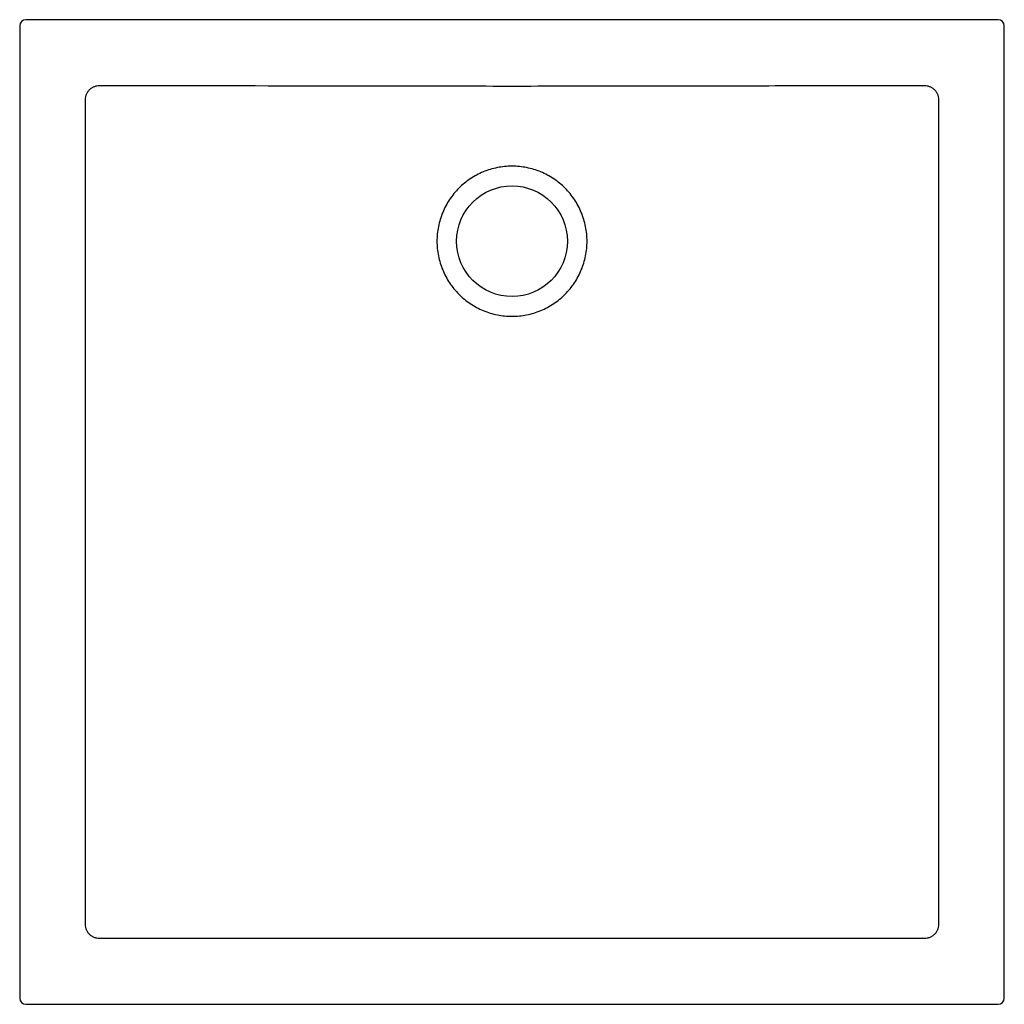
# Model space of a CAD drawing. Header units: millimetres. Extents: x 5843.049 to 5843.849, y 2326.73 to 2327.53.
import ezdxf

# ---------------------------------------------------------------- set-up
doc = ezdxf.new("R2010")
doc.units = ezdxf.units.MM
doc.layers.add('SANINDUSA', color=3, linetype='Continuous')

msp = doc.modelspace()

# ---------------------------------------------------------------- linework, layer by layer
at = {"layer": 'SANINDUSA'}
for p, q in [((5843.84353, 2327.53041), (5843.05352, 2327.53041)), ((5843.04853, 2327.52542), (5843.04853, 2326.7354)), ((5843.84853, 2326.7354), (5843.84853, 2327.52542)), ((5843.1019, 2327.46433), (5843.1019, 2327.46545)), ((5843.79515, 2327.46545), (5843.79515, 2327.46433)), ((5843.10191, 2326.7954), (5843.10191, 2326.79662)), ((5843.79514, 2326.79662), (5843.79514, 2326.7954)), ((5843.11478, 2326.78382), (5843.11353, 2326.78382)), ((5843.05352, 2326.73041), (5843.84353, 2326.73041))]:
    msp.add_line(p, q, dxfattribs=at)
at = {"layer": 'SANINDUSA', "flags": 128}
msp.add_lwpolyline([(5843.78227, 2326.78382), (5843.76824, 2326.78382), (5843.7121, 2326.78382), (5843.48755, 2326.78384), (5843.30117, 2326.78383), (5843.11478, 2326.78382)], dxfattribs=at)
at = {"layer": 'SANINDUSA'}
msp.add_circle((5843.44853, 2327.35041), 0.045, dxfattribs=at)
for centre, major_axis in [((5843.05353, 2327.5254), (-0.00355, 0.00355)), ((5843.84352, 2327.5254), (0.00355, 0.00355)), ((5843.05353, 2326.73542), (-0.00355, -0.00355)), ((5843.84352, 2326.73542), (0.00355, -0.00355))]:
    msp.add_ellipse(centre, major_axis=major_axis, ratio=0.997265, start_param=5.499157, end_param=7.067214, dxfattribs=at)
for points, knots in [([(5843.1019, 2327.46545), (5843.10191, 2327.46621), (5843.10199, 2327.46696), (5843.10222, 2327.46806), (5843.10232, 2327.46843), (5843.10254, 2327.46915), (5843.10268, 2327.46951), (5843.10312, 2327.47055), (5843.10348, 2327.47121), (5843.10411, 2327.47215), (5843.10434, 2327.47245), (5843.10483, 2327.47303), (5843.10508, 2327.47331), (5843.10589, 2327.4741), (5843.10647, 2327.47458), (5843.10742, 2327.47521), (5843.10775, 2327.4754), (5843.10841, 2327.47575), (5843.1091, 2327.47607), (5843.1098, 2327.47632), (5843.11053, 2327.47654), (5843.1109, 2327.47663), (5843.11201, 2327.47685), (5843.11277, 2327.47693), (5843.11353, 2327.47693)], [0, 0, 0, 0, 0.125, 0.125, 0.1875, 0.1875, 0.25, 0.25, 0.375, 0.375, 0.4375, 0.4375, 0.5, 0.5, 0.625, 0.625, 0.6875, 0.6875, 0.75, 0.8125, 0.8125, 0.875, 0.875, 1, 1, 1, 1]), ([(5843.11478, 2327.47693), (5843.1704, 2327.47688), (5843.22603, 2327.47683), (5843.30947, 2327.47672), (5843.33728, 2327.47667), (5843.3929, 2327.47658), (5843.42071, 2327.47653), (5843.46243, 2327.47653), (5843.47634, 2327.47654), (5843.50415, 2327.47658), (5843.51806, 2327.4766), (5843.55977, 2327.47667), (5843.58759, 2327.47672), (5843.64321, 2327.47679), (5843.67102, 2327.47682), (5843.72665, 2327.47688), (5843.75446, 2327.4769), (5843.78227, 2327.47693)], [0, 0, 0, 0, 0.25, 0.25, 0.375, 0.375, 0.5, 0.5, 0.5625, 0.5625, 0.625, 0.625, 0.75, 0.75, 0.875, 0.875, 1, 1, 1, 1]), ([(5843.78352, 2327.47693), (5843.78428, 2327.47693), (5843.78503, 2327.47686), (5843.78614, 2327.47664), (5843.78651, 2327.47655), (5843.78724, 2327.47633), (5843.7876, 2327.4762), (5843.78864, 2327.47577), (5843.78931, 2327.47542), (5843.79025, 2327.4748), (5843.79056, 2327.47457), (5843.79115, 2327.4741), (5843.79143, 2327.47384), (5843.79223, 2327.47305), (5843.79271, 2327.47248), (5843.79357, 2327.47122), (5843.79393, 2327.47055), (5843.79437, 2327.46952), (5843.7945, 2327.46917), (5843.79473, 2327.46844), (5843.79483, 2327.46807), (5843.79506, 2327.46696), (5843.79514, 2327.46621), (5843.79515, 2327.46545)], [0, 0, 0, 0, 0.125, 0.125, 0.1875, 0.1875, 0.25, 0.25, 0.375, 0.375, 0.4375, 0.4375, 0.5, 0.5, 0.625, 0.625, 0.75, 0.75, 0.8125, 0.8125, 0.875, 0.875, 1, 1, 1, 1]), ([(5843.10204, 2327.35041), (5843.10204, 2327.35574), (5843.10203, 2327.38241), (5843.10193, 2327.42039), (5843.10191, 2327.45303), (5843.1019, 2327.46433)], [0, 0, 0, 0, 0.140438, 0.702198, 1, 1, 1, 1]), ([(5843.79515, 2327.46433), (5843.79515, 2327.45934), (5843.79515, 2327.43439), (5843.79503, 2327.39642), (5843.79502, 2327.36343), (5843.79501, 2327.35041)], [0, 0, 0, 0, 0.1314118, 0.6570646, 1, 1, 1, 1]), ([(5843.44853, 2327.41137), (5843.45052, 2327.41137), (5843.45451, 2327.41118), (5843.46044, 2327.4103), (5843.46625, 2327.40884), (5843.47189, 2327.40682), (5843.47731, 2327.40426), (5843.48245, 2327.40118), (5843.48726, 2327.39761), (5843.4917, 2327.39359), (5843.49573, 2327.38915), (5843.4993, 2327.38434), (5843.50238, 2327.3792), (5843.50494, 2327.37378), (5843.50696, 2327.36814), (5843.50841, 2327.36232), (5843.50929, 2327.3564), (5843.50959, 2327.35041), (5843.50929, 2327.34443), (5843.50841, 2327.3385), (5843.50696, 2327.33269), (5843.50494, 2327.32704), (5843.50238, 2327.32163), (5843.4993, 2327.31649), (5843.49573, 2327.31167), (5843.4917, 2327.30723), (5843.48726, 2327.30321), (5843.48245, 2327.29964), (5843.47731, 2327.29656), (5843.47189, 2327.294), (5843.46625, 2327.29198), (5843.46044, 2327.29052), (5843.45451, 2327.28964), (5843.44853, 2327.28935), (5843.44254, 2327.28964), (5843.43661, 2327.29052), (5843.4308, 2327.29198), (5843.42516, 2327.294), (5843.41974, 2327.29656), (5843.4146, 2327.29964), (5843.40979, 2327.30321), (5843.40535, 2327.30723), (5843.40132, 2327.31167), (5843.39775, 2327.31649), (5843.39467, 2327.32163), (5843.39211, 2327.32704), (5843.39009, 2327.33269), (5843.38864, 2327.3385), (5843.38776, 2327.34443), (5843.38746, 2327.35041), (5843.38776, 2327.3564), (5843.38864, 2327.36232), (5843.39009, 2327.36814), (5843.39211, 2327.37378), (5843.39467, 2327.3792), (5843.39775, 2327.38434), (5843.40132, 2327.38915), (5843.40535, 2327.39359), (5843.40979, 2327.39761), (5843.4146, 2327.40118), (5843.41974, 2327.40426), (5843.42516, 2327.40682), (5843.4308, 2327.40884), (5843.43661, 2327.4103), (5843.44254, 2327.41118), (5843.44653, 2327.41137), (5843.44853, 2327.41137)], [0, 0, 0, 0, 0.015625, 0.03125, 0.046875, 0.0625, 0.078125, 0.09375, 0.109375, 0.125, 0.140625, 0.15625, 0.171875, 0.1875, 0.203125, 0.21875, 0.234375, 0.25, 0.265625, 0.28125, 0.296875, 0.3125, 0.328125, 0.34375, 0.359375, 0.375, 0.390625, 0.40625, 0.421875, 0.4375, 0.453125, 0.46875, 0.484375, 0.5, 0.515625, 0.53125, 0.546875, 0.5625, 0.578125, 0.59375, 0.609375, 0.625, 0.640625, 0.65625, 0.671875, 0.6875, 0.703125, 0.71875, 0.734375, 0.75, 0.765625, 0.78125, 0.796875, 0.8125, 0.828125, 0.84375, 0.859375, 0.875, 0.890625, 0.90625, 0.921875, 0.9375, 0.953125, 0.96875, 0.984375, 1, 1, 1, 1]), ([(5843.10191, 2326.79662), (5843.10191, 2326.80138), (5843.1019, 2326.82514), (5843.10188, 2326.92493), (5843.10196, 2327.10477), (5843.10201, 2327.26561), (5843.10204, 2327.35041)], [0, 0, 0, 0, 0.025744, 0.128718, 0.540616, 1, 1, 1, 1]), ([(5843.79501, 2327.35041), (5843.79501, 2327.33887), (5843.79501, 2327.32734), (5843.79502, 2327.30426), (5843.79502, 2327.29272), (5843.79503, 2327.25811), (5843.79504, 2327.23504), (5843.79507, 2327.16581), (5843.79509, 2327.11967), (5843.79512, 2327.02737), (5843.79514, 2326.98122), (5843.79516, 2326.88892), (5843.79516, 2326.84277), (5843.79514, 2326.79662)], [0, 0, 0, 0, 0.0625, 0.0625, 0.125, 0.125, 0.25, 0.25, 0.5, 0.5, 0.75, 0.75, 1, 1, 1, 1]), ([(5843.11353, 2326.78382), (5843.11276, 2326.78382), (5843.11201, 2326.7839), (5843.1109, 2326.78412), (5843.11053, 2326.78421), (5843.1098, 2326.78443), (5843.10944, 2326.78456), (5843.10839, 2326.78499), (5843.10772, 2326.78535), (5843.10677, 2326.78598), (5843.10646, 2326.78621), (5843.10588, 2326.78669), (5843.1056, 2326.78694), (5843.10479, 2326.78774), (5843.10431, 2326.78833), (5843.10346, 2326.7896), (5843.1031, 2326.79026), (5843.10266, 2326.79131), (5843.10253, 2326.79166), (5843.10231, 2326.79239), (5843.10222, 2326.79276), (5843.10199, 2326.79388), (5843.10191, 2326.79464), (5843.10191, 2326.7954)], [0, 0, 0, 0, 0.125, 0.125, 0.1875, 0.1875, 0.25, 0.25, 0.375, 0.375, 0.4375, 0.4375, 0.5, 0.5, 0.625, 0.625, 0.75, 0.75, 0.8125, 0.8125, 0.875, 0.875, 1, 1, 1, 1]), ([(5843.79514, 2326.7954), (5843.79514, 2326.79464), (5843.79506, 2326.79388), (5843.79484, 2326.79277), (5843.79474, 2326.7924), (5843.79452, 2326.79167), (5843.79439, 2326.79131), (5843.79395, 2326.79027), (5843.7936, 2326.7896), (5843.79296, 2326.78866), (5843.79273, 2326.78835), (5843.79225, 2326.78776), (5843.79199, 2326.78748), (5843.79119, 2326.78668), (5843.79061, 2326.7862), (5843.78934, 2326.78535), (5843.78867, 2326.78499), (5843.78762, 2326.78456), (5843.78726, 2326.78443), (5843.78654, 2326.78421), (5843.78616, 2326.78412), (5843.78504, 2326.7839), (5843.78429, 2326.78382), (5843.78352, 2326.78382)], [0, 0, 0, 0, 0.125, 0.125, 0.1875, 0.1875, 0.25, 0.25, 0.375, 0.375, 0.4375, 0.4375, 0.5, 0.5, 0.625, 0.625, 0.75, 0.75, 0.8125, 0.8125, 0.875, 0.875, 1, 1, 1, 1])]:
    msp.add_open_spline(points, degree=3, knots=knots, dxfattribs=at)
for points in [[(5843.11353, 2327.47693), (5843.11395, 2327.47693), (5843.11436, 2327.47693), (5843.11478, 2327.47693)], [(5843.78227, 2327.47693), (5843.78269, 2327.47693), (5843.78311, 2327.47693), (5843.78352, 2327.47693)], [(5843.78352, 2326.78382), (5843.78311, 2326.78382), (5843.78269, 2326.78382), (5843.78227, 2326.78382)]]:
    msp.add_open_spline(points, degree=3, dxfattribs=at)

doc.saveas('drawing.dxf')
